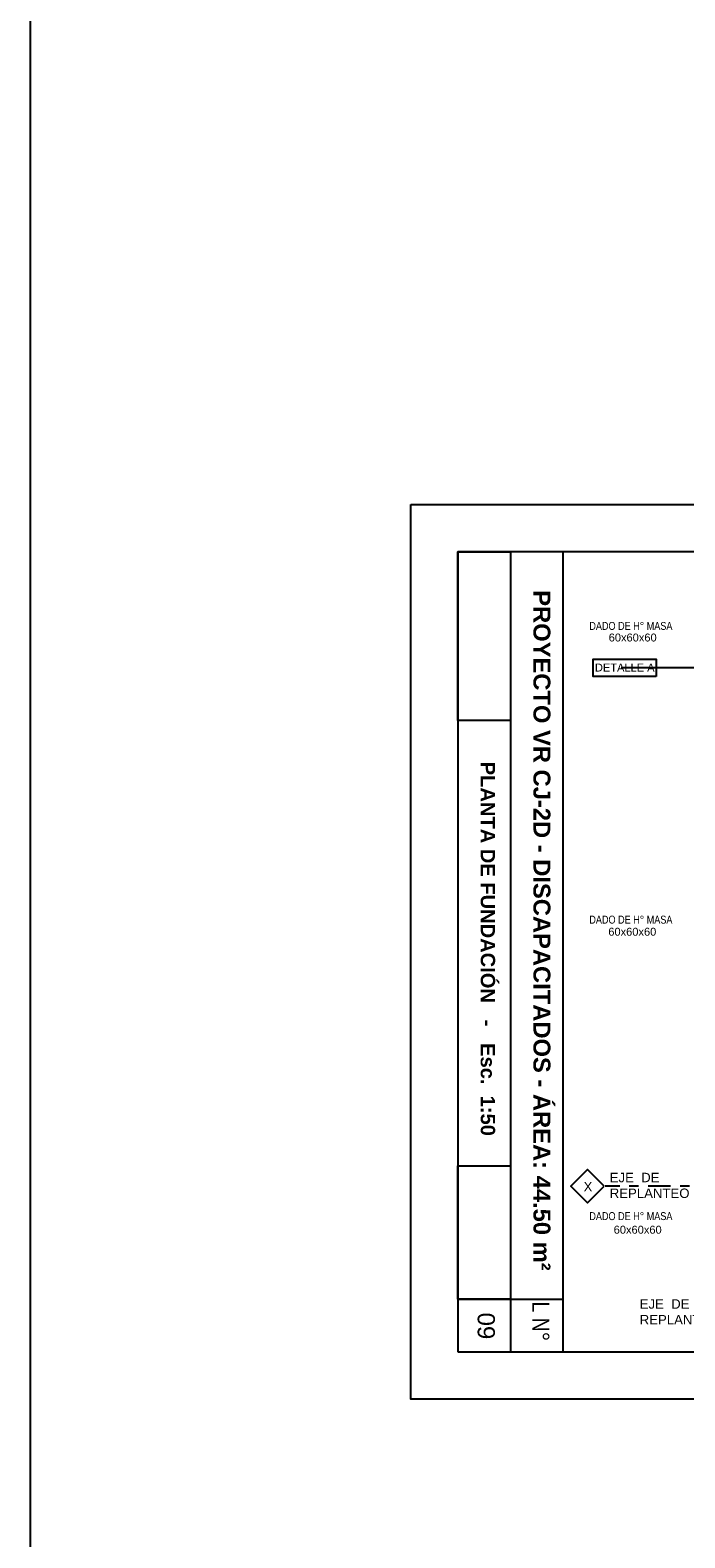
# Model space of a CAD drawing. Header units: millimetres. Extents: x 201 to 840, y 135 to 685.
# Tile 87 of 219: x 347 to 354, y 185 to 201. Entities that reach past the tile are written whole.
import ezdxf

# ---------------------------------------------------------------- set-up
doc = ezdxf.new("R2010")
doc.units = ezdxf.units.MM
doc.linetypes.add('ACAD_ISO10W100', pattern=[18, 12, -3, 0, -3])
doc.layers.add('001', color=1, linetype='Continuous', lineweight=5)
for name, color, linetype in [('03', 3, 'Continuous'), ('ES-EJES', 2, 'ACAD_ISO10W100'), ('LAMINA', 6, 'Continuous'), ('LLAMADAS', 1, 'Continuous'), ('TEXT', 4, 'Continuous'), ('TEXTO LAMINA', 2, 'Continuous'), ('TEXTOS VARIOS', 3, 'Continuous')]:
    doc.layers.add(name, color=color, linetype=linetype)
doc.styles.add('ARIAL', font='arial.ttf', dxfattribs={"height": 0.06})
doc.styles.get("Standard").update_dxf_attribs({"font": 'arial.ttf'})
doc.styles.add('style4', font='swisscl.ttf', dxfattribs={"height": 0.6})
doc.dimstyles.new('05', dxfattribs={"dimscale": 0, "dimtxt": 0.09, "dimasz": 0.05, "dimexe": 0, "dimexo": 0, "dimgap": 0, "dimtad": 0, "dimzin": 0, "dimdsep": 46, "dimtxsty": 'Standard', "dimblk": 'OPEN90', "dimcen": 0.25, "dimclrd": 1, "dimclre": 1, "dimclrt": 3, "dimadec": 0, "dimazin": 0, "dimtfac": 1, "dimtofl": 0, "dimtmove": 2, "dimatfit": 3, "dimldrblk": 'BOXFILLED', "dimfxl": 1, "dimtolj": 1, "dimtzin": 0, "dimarcsym": 0})
picture_1 = doc.add_image_def('image2.png', size_in_pixel=(322, 127))
picture_2 = doc.add_image_def('image1.jpg', size_in_pixel=(635, 198))
picture_3 = doc.add_image_def('image3.jpg', size_in_pixel=(635, 198))
picture_4 = doc.add_image_def('image4.png', size_in_pixel=(322, 127))

msp = doc.modelspace()

# ---------------------------------------------------------------- linework, layer by layer
msp.add_lwpolyline([(351.104, 195.846), (366.352, 195.846), (366.352, 186.369), (351.104, 186.369)], close=True)
at = {"layer": '001'}
msp.add_lwpolyline([(351.604, 188.841), (351.604, 187.428), (352.161, 187.428), (352.161, 188.841)], close=True, dxfattribs=at)
at = {"layer": 'ES-EJES', "color": 5, "linetype": 'ACAD_ISO10W100', "ltscale": 0.02}
msp.add_line((364.119, 188.626), (353.164, 188.626), dxfattribs=at)
at = {"layer": 'ES-EJES', "color": 3, "linetype": 'ByBlock', "ltscale": 0.02}
msp.add_lwpolyline([(353.154, 188.626), (352.977, 188.803), (352.8, 188.626), (352.977, 188.449), (353.154, 188.626)], dxfattribs=at)
at = {"layer": 'LAMINA', "color": 2}
for p, q in [((352.718, 186.869), (352.718, 195.346)), ((351.604, 187.428), (352.718, 187.428))]:
    msp.add_line(p, q, dxfattribs=at)
at = {"layer": 'LAMINA'}
msp.add_lwpolyline([(351.604, 186.869), (365.652, 186.869), (365.652, 195.346), (351.604, 195.346)], close=True, dxfattribs=at)
at = {"layer": 'LAMINA', "color": 1}
msp.add_lwpolyline([(352.161, 195.346), (352.161, 186.869)], dxfattribs=at)
at = {"layer": 'TEXT', "color": 1, "linetype": 'Continuous', "ltscale": 0.01}
msp.add_line((347.068, 237.766), (347.068, 135.419), dxfattribs=at)
at = {"layer": 'TEXT', "color": 1, "ltscale": 0.01}
msp.add_line((347.068, 237.766), (347.068, 135.419), dxfattribs=at)
at = {"layer": 'TEXTOS VARIOS', "color": 1}
msp.add_lwpolyline([(353.705, 194.026), (353.039, 194.026), (353.039, 194.207), (353.705, 194.207)], close=True, dxfattribs=at)

# ---------------------------------------------------------------- texts
at = {"layer": 'ES-EJES', "color": 1, "linetype": 'ByBlock', "ltscale": 0.02, "char_height": 0.1, "attachment_point": 1}
for s, insert, width, style in [('{\\fArial|b0|i0|c0|p34;\\C2;X}', (352.936, 188.67), 0.56, 'style4'), ('{\\C2;EJE  DE  REPLANTEO}', (353.213, 188.767), 0.68097, 'ARIAL'), ('{\\C2;EJE  DE  REPLANTEO}', (353.531, 187.427), 0.54593, 'ARIAL')]:
    msp.add_mtext(s, dxfattribs=dict(at, insert=insert, width=width, style=style))
at = {"layer": 'TEXTO LAMINA', "color": 4, "style": 'ARIAL'}
msp.add_text('09', height=0.1824, rotation=270, dxfattribs=at).set_placement((351.813, 187.286))
at = {"layer": 'TEXTO LAMINA', "attachment_point": 1, "rotation": 270, "style": 'ARIAL'}
for s, width, insert, char_height in [('{\\fArial|b1|i0|c0|p34;PROYECTO VR CJ-2D - DISCAPACITADOS - ÁREA: 44.50 m²}', 7.2242, (352.584, 194.939), 0.18), ('{\\fArial|b1|i0|c0|p34;PLANTA DE FUNDACIÓN   -   Esc.  1:50}', 7.2242, (351.998, 193.122), 0.15246), ('{\\fTechnic|b0|i0|c2|p2;L N°}', 0.53992, (352.572, 187.404), 0.18)]:
    msp.add_mtext_dynamic_manual_height_columns(s, width=width, gutter_width=12.5, heights=[0], dxfattribs=dict(at, insert=insert, char_height=char_height))
at = {"layer": 'TEXTOS VARIOS', "ltscale": 0.01, "style": 'ARIAL'}
for p in [(353.202, 194.396), (353.198, 191.279), (353.255, 188.122)]:
    msp.add_text('60x60x60', height=0.084, dxfattribs=at).set_placement(p)
at = {"layer": 'TEXTOS VARIOS', "color": 2, "ltscale": 0.01, "style": 'ARIAL'}
msp.add_text('DETALLE A', height=0.084, dxfattribs=at).set_placement((353.056, 194.078))
at = {"layer": 'TEXTOS VARIOS', "ltscale": 0.01, "char_height": 0.084, "attachment_point": 1, "style": 'ARIAL'}
for insert in [(352.997, 194.603), (352.997, 191.491), (352.997, 188.35)]:
    msp.add_mtext_dynamic_manual_height_columns('{\\fTechnic|b0|i0|c2|p2;DADO DE H° MASA}', width=1.05924, gutter_width=12.5, heights=[0], dxfattribs=dict(at, insert=insert))

# ---------------------------------------------------------------- pictures from other files: only their frames are drawn
image = msp.add_image(picture_2, insert=(351.604, 195.346), size_in_units=(1.787, 0.557), rotation=-90)
image.dxf.flags = 7
image = msp.add_image(picture_1, insert=(351.604, 188.841), size_in_units=(1.412, 0.557), rotation=-90)
image.dxf.flags = 7
at = {"layer": '03'}
image = msp.add_image(picture_3, insert=(351.604, 195.346), size_in_units=(1.787, 0.557), rotation=-90, dxfattribs=at)
image.dxf.flags = 7
image = msp.add_image(picture_3, insert=(351.604, 195.346), size_in_units=(1.787, 0.557), rotation=-90, dxfattribs=at)
image.dxf.flags = 7
image = msp.add_image(picture_4, insert=(351.604, 188.841), size_in_units=(1.412, 0.557), rotation=-90, dxfattribs=at)
image.dxf.flags = 7
image = msp.add_image(picture_4, insert=(351.604, 188.841), size_in_units=(1.412, 0.557), rotation=-90, dxfattribs=at)
image.dxf.flags = 7

# ---------------------------------------------------------------- leaders
at = {"layer": 'LLAMADAS'}
msp.add_leader([(354.336, 194.116), (353.705, 194.116)], dimstyle='05', override={"dimscale": 1, "dimasz": 0.09, "dimldrblk": 'OPEN90'}, dxfattribs=at)

doc.saveas('drawing.dxf')
